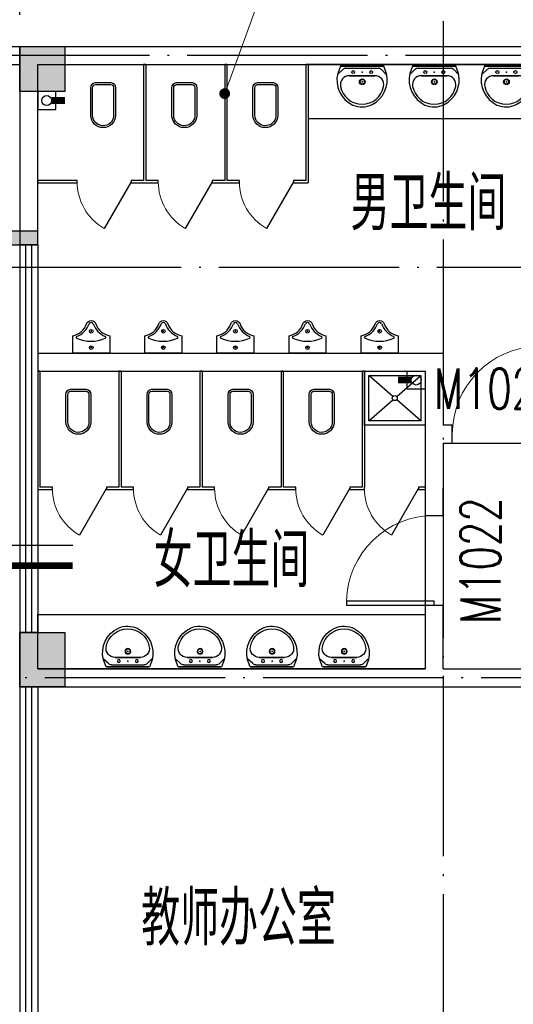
# Model space of a CAD drawing. Extents: x 1779708 to 7299578, y -1121471 to 88434.
# Tile 199 of 256: x 4331467 to 4336944, y -946265 to -935347. Entities that reach past the tile are written whole.
import ezdxf

# ---------------------------------------------------------------- set-up
doc = ezdxf.new("R2010")
doc.units = 0
doc.header["$LTSCALE"] = 1000
doc.header["$MEASUREMENT"] = 0
doc.linetypes.add('DASH', pattern=[0.35, 0.25, -0.1])
doc.linetypes.add('DOTE', pattern=[2.42, 2, -0.2, 0.02, -0.2])
doc.layers.get('0').update_dxf_attribs({"linetype": 'CONTINUOUS'})
doc.layers.get('Defpoints').update_dxf_attribs({"linetype": 'CONTINUOUS'})
for name, color, linetype in [('11111111111111111111111111111', 50, 'DASH'), ('DIM_IDEN', 3, 'CONTINUOUS'), ('DIM_污水', 3, 'CONTINUOUS'), ('DOTE', 1, 'DOTE'), ('LATRINE', 6, 'CONTINUOUS'), ('LVTRY', 6, 'CONTINUOUS'), ('P_PS_DIM', 1, 'CONTINUOUS'), ('PIPE-污水', 2, 'CONTINUOUS'), ('PUB_DIM', 3, 'CONTINUOUS'), ('SPACE', 7, 'CONTINUOUS'), ('WALL', 255, 'CONTINUOUS'), ('WINDOW', 2, 'CONTINUOUS'), ('WINDOW_TEXT', 7, 'CONTINUOUS'), ('可见线', 6, 'CONTINUOUS'), ('墙柱', 2, 'CONTINUOUS'), ('室外构件', 4, 'CONTINUOUS'), ('栏杆', 6, 'CONTINUOUS')]:
    doc.layers.add(name, color=color, linetype=linetype)
doc.layers.add('DIM_ELEV', color=3, linetype='CONTINUOUS', lineweight=13)
doc.styles.add('_TCH_DIM_T3', font='SIMPLEX.shx', dxfattribs={"width": 0.494118, "bigfont": 'GBCBIG.shx'})
doc.styles.add('_TCH_SPACE', font='SIMPLEX', dxfattribs={"height": 5, "bigfont": 'GBCBIG'})
doc.styles.add('_TCH_WINDOW', font='SIMPLEX', dxfattribs={"height": 3.5, "bigfont": 'GBCBIG'})
doc.dimstyles.new('_TCH_ARCH&&150', dxfattribs={"dimtxt": 446.25, "dimasz": 150, "dimexe": 375, "dimexo": 450, "dimgap": 189.375, "dimtad": 1, "dimdec": 0, "dimzin": 0, "dimdsep": 46, "dimtxsty": '_TCH_DIM_T3', "dimblk": 'ARCHTICK', "dimcen": 0.09, "dimdle": 225, "dimclrt": 7, "dimazin": 2, "dimtfac": 1, "dimtdec": 0, "dimtix": 1, "dimtmove": 2, "dimatfit": 3, "dimfxl": 250, "dimtolj": 1, "dimtzin": 0, "dimarcsym": 0})

# ---------------------------------------------------------------- blocks, each defined once
blk = doc.blocks.new('A$C159220C3')
at = {"layer": 'DOTE'}
for p, q in [((22300, 149200), (22300, 7200)), ((86800, 134300), (7200, 134300)), ((36330, 131950), (7200, 131950)), ((34400, 127400), (7200, 127400))]:
    blk.add_line(p, q, dxfattribs=at)
blk = doc.blocks.new('a1')
at = {"layer": '11111111111111111111111111111'}
for p, q in [((59122, 49136), (59122, 48936)), ((59322, 49136), (59122, 49136)), ((59322, 48936), (59322, 49136)), ((59122, 48936), (59322, 48936))]:
    blk.add_line(p, q, dxfattribs=at)
blk = doc.blocks.new('$WINLIB2D$00000001')
at = {"color": 0}
for points in [[(-0.5, 0.5), (-0.5, -0.5)], [(-0.5, 0.5), (0.5, 0.5)], [(0.5, -0.5), (0.5, 0.5)], [(0.5, 0.1667), (-0.5, 0.1667)], [(0.5, -0.1667), (-0.5, -0.1667)], [(-0.5, -0.5), (0.5, -0.5)]]:
    blk.add_lwpolyline(points, dxfattribs=at)
blk = doc.blocks.new('_ArchTick')
at = {"color": 0, "linetype": 'ByBlock', "const_width": 0.4}
blk.add_lwpolyline([(-0.5, -0.5), (0.5, 0.5)], dxfattribs=at)
blk = doc.blocks.new('*D4824')
at = {"layer": 'Defpoints', "color": 0, "transparency": 16777216}
for p in [(4331467, -934317), (4327467, -935743), (4331467, -935743)]:
    blk.add_point(p, dxfattribs=at)
at = {"layer": 'PUB_DIM', "color": 0, "lineweight": -2, "transparency": 16777216}
for p, q in [((4327467, -935293), (4327467, -933942)), ((4331467, -935293), (4331467, -933942)), ((4327242, -934317), (4331692, -934317))]:
    blk.add_line(p, q, dxfattribs=at)
at = {"layer": 'PUB_DIM', "color": 0, "lineweight": -2, "transparency": 16777216, "xscale": 150, "yscale": 150, "zscale": 150, "rotation": 180}
blk.add_blockref('_ArchTick', (4327467, -934317), dxfattribs=at)
at = {"layer": 'PUB_DIM', "color": 0, "lineweight": -2, "transparency": 16777216, "xscale": 150, "yscale": 150, "zscale": 150}
blk.add_blockref('_ArchTick', (4331467, -934317), dxfattribs=at)
at = {"layer": 'PUB_DIM', "color": 7, "transparency": 16777216, "insert": (4329467, -933905), "char_height": 446.2, "attachment_point": 5, "style": '_TCH_DIM_T3'}
blk.add_mtext('\\A1;4000', dxfattribs=at)
blk = doc.blocks.new('$DorLib2D$00000001')
for p, q in [((0.45, 0.975), (0.5, 0.975)), ((0.45, 0), (0.45, 0.975)), ((0.5, 0), (0.5, 0.975)), ((0.5, 0), (0.45, 0))]:
    blk.add_line(p, q)
at = {"lineweight": 13}
blk.add_arc((0.475, 0), 0.975, 91.4693, 180, dxfattribs=at)
blk = doc.blocks.new('$TCHSYS$APDOOR2D')
blk.add_line((0.5, 0), (0, 0.866))
at = {"lineweight": 13}
blk.add_arc((0.5, 0), 1, 120, 180, dxfattribs=at)
blk = doc.blocks.new('$lvtry$00000178')
at = {"color": 0}
for p, q in [((-238, 0), (238, 0)), ((-214, -36), (-272, -91)), ((-180, -23), (180, -23)), ((-142, -105), (140, -105)), ((140, -105), (-142, -105)), ((216, -37), (268, -91))]:
    blk.add_line(p, q, dxfattribs=at)
blk.add_lwpolyline([(-104, -430, 0.224698), (110, -425, 0.348046), (269, -79), (239, 0), (-241, 0), (-271, -79, 0.356844)], format="xyb", close=True, dxfattribs=at)
for centre, radius in [((-100, -65), 16.3), ((100, -65), 16.3), ((1, -172), 31.6)]:
    blk.add_circle(centre, radius, dxfattribs=at)
at = {"color": 0, "lineweight": 13}
blk.add_circle((1, -172), 23, dxfattribs=at)
at = {"color": 0}
for centre, radius, start, end in [((-142, -205), 100, 90, 190.5602), ((-180, -73), 50, 90, 133.181), ((140, -205), 100, 349.4398, 90), ((180, -73), 50, 44.5607, 90), ((-1, -179), 243, 190.5602, 349.4398)]:
    blk.add_arc(centre, radius, start, end, dxfattribs=at)
for p in [(0, -65), (1, -172)]:
    blk.add_point(p, dxfattribs=at)
blk = doc.blocks.new('$lvtry$00000224')
at = {"color": 0, "elevation": 0}
blk.add_lwpolyline([(-205, -191), (-205, 0), (205, 0), (205, -191, 0.268068), (51, -323, -0.317765), (0, -360, -0.317765), (-51, -323, 0.268068)], format="xyb", close=True, dxfattribs=at)
at = {"color": 0}
for centre in [(0, -60, 0), (0, -242, 0)]:
    blk.add_circle(centre, 20, dxfattribs=at)
for centre, radius, start, end in [((-152, -175, 0), 10, 114.1084, 248.1394), ((5, -526, 0), 395, 66.6675, 114.1084), ((-243, -401, 0), 233, 19.2639, 68.1394), ((243, -401, 0), 233, 110.4941, 160.7361), ((158, -173, 0), 10, 290.4941, 66.6675), ((0, -316, 0), 24, 199.2639, 269.4998), ((0, -316, 0), 24, 270.5002, 340.7361)]:
    blk.add_arc(centre, radius, start, end, dxfattribs=at)
for p in [(0, -60, 0), (0, -242, 0)]:
    blk.add_point(p, dxfattribs=at)
blk = doc.blocks.new('$plan$00001612')
for points in [[(135, 138), (442, 138, -0.388189), (501, 88), (501, -88, -0.388189), (442, -138), (135, -138, -0.97895)], [(443, -116), (125, -116, -0.936623), (135, 117), (443, 117, -0.381636), (480, 86), (480, -86, -0.399536)]]:
    blk.add_lwpolyline(points, format="xyb", close=True)
blk.add_lwpolyline([(195, 117, 0, 0, 0.440649), (186, 108, 0, 0, 0), (185, -106, 0, 0, 0.411645), (194, -115, 1.5, 1.5, 0)], format="xyseb")

msp = doc.modelspace()

# ---------------------------------------------------------------- hatches: boundary and pattern name
at = {"layer": 'WALL'}
msp.add_hatch(color=256, dxfattribs=at).paths.add_polyline_path([(4331167.1, -937693.3), (4331167.1, -937843.3), (4331667.1, -937843.3), (4331667.1, -937693.3)])
at = {"layer": '墙柱'}
h = msp.add_hatch(color=256, dxfattribs=at)
h.paths.add_polyline_path([(4323067.1, -1009843.3), (4324067.1, -1009843.3), (4324067.1, -1010343.3), (4323067.1, -1010343.3)])
h.paths.add_polyline_path([(4323067.1, -1016093.3), (4324067.1, -1016093.3), (4324067.1, -1016593.3), (4323067.1, -1016593.3)])
h.paths.add_polyline_path([(4323067.1, -1022643.3), (4324067.1, -1022643.3), (4324067.1, -1023143.3), (4323067.1, -1023143.3)])
h.paths.add_polyline_path([(4397967.1, -1051543.3), (4398667.1, -1051543.3), (4398667.1, -1051043.3), (4397967.1, -1051043.3)])
h.paths.add_polyline_path([(4347917.1, -1019143.3), (4348617.1, -1019143.3), (4348617.1, -1019643.3), (4347917.1, -1019643.3)])
h.paths.add_polyline_path([(4389917.1, -1051543.3), (4390617.1, -1051543.3), (4390617.1, -1051043.3), (4389917.1, -1051043.3)])
h.paths.add_polyline_path([(4347917.1, -1051543.3), (4348617.1, -1051543.3), (4348617.1, -1051043.3), (4347917.1, -1051043.3)])
h.paths.add_polyline_path([(4323567.1, -1028493.3), (4324067.1, -1028493.3), (4324067.1, -1028993.3), (4323567.1, -1028993.3)])
h.paths.add_polyline_path([(4350197.1, -1045743.3), (4350197.1, -1045443.3), (4349297.1, -1045443.3), (4349297.1, -1045743.3)])
h.paths.add_polyline_path([(4377567.1, -1060843.3), (4378067.1, -1060843.3), (4378067.1, -1060343.3), (4377567.1, -1060343.3)])
h.paths.add_polyline_path([(4339667.1, -1009843.3), (4340167.1, -1009843.3), (4340167.1, -1010343.3), (4339667.1, -1010343.3)])
h.paths.add_polyline_path([(4347967.1, -1009843.3), (4348567.1, -1009843.3), (4348567.1, -1010343.3), (4347967.1, -1010343.3)])
h.paths.add_polyline_path([(4365067.1, -1019043.3), (4365667.1, -1019043.3), (4365667.1, -1019643.3), (4365067.1, -1019643.3)])
h.paths.add_polyline_path([(4381567.1, -1027843.3), (4382167.1, -1027843.3), (4382167.1, -1028443.3), (4381567.1, -1028443.3)])
h.paths.add_polyline_path([(4336067.1, -1015993.3), (4336567.1, -1015993.3), (4336567.1, -1016693.3), (4336067.1, -1016693.3)])
h.paths.add_polyline_path([(4389767.1, -1023743.3), (4390267.1, -1023743.3), (4390267.1, -1024243.3), (4389767.1, -1024243.3)])
h.paths.add_polyline_path([(4339567.1, -1048043.3), (4340167.1, -1048043.3), (4340167.1, -1047543.3), (4339567.1, -1047543.3)])
h.paths.add_polyline_path([(4343767.1, -1041443.3), (4344267.1, -1041443.3), (4344267.1, -1040943.3), (4343767.1, -1040943.3)])
h.paths.add_polyline_path([(4343767.1, -1034843.3), (4344267.1, -1034843.3), (4344267.1, -1034343.3), (4343767.1, -1034343.3)])
h.paths.add_polyline_path([(4336067.1, -1029093.3), (4336567.1, -1029093.3), (4336567.1, -1028393.3), (4336067.1, -1028393.3)])
h.paths.add_polyline_path([(4343767.1, -1022643.3), (4344267.1, -1022643.3), (4344267.1, -1023143.3), (4343767.1, -1023143.3)])
h.paths.add_polyline_path([(4336067.1, -1009843.3), (4336567.1, -1009843.3), (4336567.1, -1010343.3), (4336067.1, -1010343.3)])
h.paths.add_polyline_path([(4377967.1, -1036343.3), (4377467.1, -1036343.3), (4377467.1, -1035843.3), (4377967.1, -1035843.3)])
h.paths.add_polyline_path([(4397967.1, -1019143.3), (4398667.1, -1019143.3), (4398667.1, -1019643.3), (4397967.1, -1019643.3)])
h.paths.add_polyline_path([(4331467.1, -1048043.3), (4331967.1, -1048043.3), (4331967.1, -1047543.3), (4331467.1, -1047543.3)])
h.paths.add_polyline_path([(4389917.1, -1036443.3), (4390617.1, -1036443.3), (4390617.1, -1035843.3), (4389917.1, -1035843.3)])
h.paths.add_polyline_path([(4397967.1, -1035843.3), (4398667.1, -1035843.3), (4398667.1, -1036443.3), (4397967.1, -1036443.3)])
h.paths.add_polyline_path([(4381567.1, -1035843.3), (4382167.1, -1035843.3), (4382167.1, -1036443.3), (4381567.1, -1036443.3)])
h.paths.add_polyline_path([(4389767.1, -1027943.3), (4390267.1, -1027943.3), (4390267.1, -1028443.3), (4389767.1, -1028443.3)])
h.paths.add_polyline_path([(4377467.1, -1027943.3), (4377967.1, -1027943.3), (4377967.1, -1028443.3), (4377467.1, -1028443.3)])
h.paths.add_polyline_path([(4373217.1, -1048043.3), (4373717.1, -1048043.3), (4373717.1, -1047543.3), (4373217.1, -1047543.3)])
h.paths.add_polyline_path([(4369267.1, -1009843.3), (4369767.1, -1009843.3), (4369767.1, -1010343.3), (4369267.1, -1010343.3)])
h.paths.add_polyline_path([(4365567.1, -1022643.3), (4365067.1, -1022643.3), (4365067.1, -1023143.3), (4365567.1, -1023143.3)])
h.paths.add_polyline_path([(4365567.1, -1009843.3), (4365067.1, -1009843.3), (4365067.1, -1010343.3), (4365567.1, -1010343.3)])
h.paths.add_polyline_path([(4347967.1, -1022643.3), (4348467.1, -1022643.3), (4348467.1, -1023143.3), (4347967.1, -1023143.3)])
h.paths.add_polyline_path([(4343767.1, -1028993.3), (4344267.1, -1028993.3), (4344267.1, -1028493.3), (4343767.1, -1028493.3)])
h.paths.add_polyline_path([(4336067.1, -1023343.3), (4336567.1, -1023343.3), (4336567.1, -1022643.3), (4336067.1, -1022643.3)])
h.paths.add_polyline_path([(4339567.1, -1034843.3), (4340167.1, -1034843.3), (4340167.1, -1034343.3), (4339567.1, -1034343.3)])
h.paths.add_polyline_path([(4331167.1, -1034843.3), (4331767.1, -1034843.3), (4331767.1, -1034343.3), (4331167.1, -1034343.3)])
h.paths.add_polyline_path([(4323067.1, -1034843.3), (4324067.1, -1034843.3), (4324067.1, -1034343.3), (4323067.1, -1034343.3)])
h.paths.add_polyline_path([(4339567.1, -1041543.3), (4340167.1, -1041543.3), (4340167.1, -1040943.3), (4339567.1, -1040943.3)])
h.paths.add_polyline_path([(4331467.1, -1041543.3), (4331967.1, -1041543.3), (4331967.1, -1040943.3), (4331467.1, -1040943.3)])
h.paths.add_polyline_path([(4397967.1, -1022343.3), (4398667.1, -1022343.3), (4398667.1, -1022843.3), (4397967.1, -1022843.3)])
h.paths.add_polyline_path([(4398167.1, -1009843.3), (4398667.1, -1009843.3), (4398667.1, -1010343.3), (4398167.1, -1010343.3)])
h.paths.add_polyline_path([(4389917.1, -1018943.3), (4390617.1, -1018943.3), (4390617.1, -1019643.3), (4389917.1, -1019643.3)])
h.paths.add_polyline_path([(4389867.1, -1009843.3), (4390667.1, -1009843.3), (4390667.1, -1010343.3), (4389867.1, -1010343.3)])
h.paths.add_polyline_path([(4381517.1, -1018943.3), (4382217.1, -1018943.3), (4382217.1, -1019643.3), (4381517.1, -1019643.3)])
h.paths.add_polyline_path([(4381567.1, -1009843.3), (4382167.1, -1009843.3), (4382167.1, -1010343.3), (4381567.1, -1010343.3)])
h.paths.add_polyline_path([(4373217.1, -1022643.3), (4373717.1, -1022643.3), (4373717.1, -1023143.3), (4373217.1, -1023143.3)])
h.paths.add_polyline_path([(4373117.1, -1019143.3), (4373817.1, -1019143.3), (4373817.1, -1019643.3), (4373117.1, -1019643.3)])
h.paths.add_polyline_path([(4373217.1, -1009843.3), (4373717.1, -1009843.3), (4373717.1, -1010343.3), (4373217.1, -1010343.3)])
h.paths.add_polyline_path([(4356167.1, -1022643.3), (4356667.1, -1022643.3), (4356667.1, -1023143.3), (4356167.1, -1023143.3)])
h.paths.add_polyline_path([(4356067.1, -1019043.3), (4356667.1, -1019043.3), (4356667.1, -1019643.3), (4356067.1, -1019643.3)])
h.paths.add_polyline_path([(4339567.1, -1019043.3), (4340167.1, -1019043.3), (4340167.1, -1019643.3), (4339567.1, -1019643.3)])
h.paths.add_polyline_path([(4356167.1, -1009843.3), (4356667.1, -1009843.3), (4356667.1, -1010343.3), (4356167.1, -1010343.3)])
h.paths.add_polyline_path([(4389917.1, -1048043.3), (4390617.1, -1048043.3), (4390617.1, -1047443.3), (4389917.1, -1047443.3)])
h.paths.add_polyline_path([(4397967.1, -1060843.3), (4398667.1, -1060843.3), (4398667.1, -1060343.3), (4397967.1, -1060343.3)])
h.paths.add_polyline_path([(4389967.1, -1060843.3), (4390567.1, -1060843.3), (4390567.1, -1060343.3), (4389967.1, -1060343.3)])
h.paths.add_polyline_path([(4381567.1, -1048043.3), (4382167.1, -1048043.3), (4382167.1, -1047443.3), (4381567.1, -1047443.3)])
h.paths.add_polyline_path([(4381517.1, -1051543.3), (4382217.1, -1051543.3), (4382217.1, -1051043.3), (4381517.1, -1051043.3)])
h.paths.add_polyline_path([(4381617.1, -1060843.3), (4382117.1, -1060843.3), (4382117.1, -1060343.3), (4381617.1, -1060343.3)])
h.paths.add_polyline_path([(4373167.1, -1051643.3), (4373767.1, -1051643.3), (4373767.1, -1051043.3), (4373167.1, -1051043.3)])
h.paths.add_polyline_path([(4373167.1, -1060843.3), (4373767.1, -1060843.3), (4373767.1, -1060343.3), (4373167.1, -1060343.3)])
h.paths.add_polyline_path([(4365067.1, -1048043.3), (4365567.1, -1048043.3), (4365567.1, -1047543.3), (4365067.1, -1047543.3)])
h.paths.add_polyline_path([(4365067.1, -1051643.3), (4365667.1, -1051643.3), (4365667.1, -1051043.3), (4365067.1, -1051043.3)])
h.paths.add_polyline_path([(4356167.1, -1048043.3), (4356667.1, -1048043.3), (4356667.1, -1047543.3), (4356167.1, -1047543.3)])
h.paths.add_polyline_path([(4348127.1, -1048043.3), (4348727.1, -1048043.3), (4348727.1, -1047643.3), (4348127.1, -1047643.3)])
h.paths.add_polyline_path([(4356067.1, -1051643.3), (4356667.1, -1051643.3), (4356667.1, -1051043.3), (4356067.1, -1051043.3)])
h.paths.add_polyline_path([(4323067.1, -1048343.3), (4323767.1, -1048343.3), (4323767.1, -1047843.3), (4323067.1, -1047843.3)])
h.paths.add_polyline_path([(4323067.1, -1051543.3), (4323767.1, -1051543.3), (4323767.1, -1051043.3), (4323067.1, -1051043.3)])
h.paths.add_polyline_path([(4331117.1, -1051543.3), (4331817.1, -1051543.3), (4331817.1, -1051043.3), (4331117.1, -1051043.3)])
h.paths.add_polyline_path([(4339567.1, -1051643.3), (4340167.1, -1051643.3), (4340167.1, -1051043.3), (4339567.1, -1051043.3)])
h.paths.add_polyline_path([(4365067.1, -1060843.3), (4365567.1, -1060843.3), (4365567.1, -1060343.3), (4365067.1, -1060343.3)])
h.paths.add_polyline_path([(4356167.1, -1060843.3), (4356667.1, -1060843.3), (4356667.1, -1060343.3), (4356167.1, -1060343.3)])
h.paths.add_polyline_path([(4347967.1, -1060843.3), (4348567.1, -1060843.3), (4348567.1, -1060343.3), (4347967.1, -1060343.3)])
h.paths.add_polyline_path([(4339567.1, -1060843.3), (4340167.1, -1060843.3), (4340167.1, -1060343.3), (4339567.1, -1060343.3)])
h.paths.add_polyline_path([(4331117.1, -1060843.3), (4331817.1, -1060843.3), (4331817.1, -1060343.3), (4331117.1, -1060343.3)])
h.paths.add_polyline_path([(4323067.1, -1060843.3), (4323567.1, -1060843.3), (4323567.1, -1060343.3), (4323067.1, -1060343.3)])
h.paths.add_polyline_path([(4397967.1, -1048043.3), (4398667.1, -1048043.3), (4398667.1, -1047443.3), (4397967.1, -1047443.3)])
h.paths.add_polyline_path([(4323067.1, -973843.3), (4324067.1, -973843.3), (4324067.1, -973343.3), (4323067.1, -973343.3)])
h.paths.add_polyline_path([(4323067.1, -967593.3), (4324067.1, -967593.3), (4324067.1, -967093.3), (4323067.1, -967093.3)])
h.paths.add_polyline_path([(4323067.1, -961043.3), (4324067.1, -961043.3), (4324067.1, -960543.3), (4323067.1, -960543.3)])
h.paths.add_polyline_path([(4397967.1, -932143.3), (4398667.1, -932143.3), (4398667.1, -932643.3), (4397967.1, -932643.3)])
h.paths.add_polyline_path([(4347917.1, -964543.3), (4348617.1, -964543.3), (4348617.1, -964043.3), (4347917.1, -964043.3)])
h.paths.add_polyline_path([(4389917.1, -932143.3), (4390617.1, -932143.3), (4390617.1, -932643.3), (4389917.1, -932643.3)])
h.paths.add_polyline_path([(4347917.1, -932143.3), (4348617.1, -932143.3), (4348617.1, -932643.3), (4347917.1, -932643.3)])
h.paths.add_polyline_path([(4323567.1, -955193.3), (4324067.1, -955193.3), (4324067.1, -954693.3), (4323567.1, -954693.3)])
h.paths.add_polyline_path([(4350197.1, -937943.3), (4350197.1, -938243.3), (4349297.1, -938243.3), (4349297.1, -937943.3)])
h.paths.add_polyline_path([(4377567.1, -922843.3), (4378067.1, -922843.3), (4378067.1, -923343.3), (4377567.1, -923343.3)])
h.paths.add_polyline_path([(4339667.1, -973843.3), (4340167.1, -973843.3), (4340167.1, -973343.3), (4339667.1, -973343.3)])
h.paths.add_polyline_path([(4347967.1, -973843.3), (4348567.1, -973843.3), (4348567.1, -973343.3), (4347967.1, -973343.3)])
h.paths.add_polyline_path([(4365067.1, -964643.3), (4365667.1, -964643.3), (4365667.1, -964043.3), (4365067.1, -964043.3)])
h.paths.add_polyline_path([(4381567.1, -955843.3), (4382167.1, -955843.3), (4382167.1, -955243.3), (4381567.1, -955243.3)])
h.paths.add_polyline_path([(4336067.1, -967693.3), (4336567.1, -967693.3), (4336567.1, -966993.3), (4336067.1, -966993.3)])
h.paths.add_polyline_path([(4389767.1, -959943.3), (4390267.1, -959943.3), (4390267.1, -959443.3), (4389767.1, -959443.3)])
h.paths.add_polyline_path([(4339567.1, -935643.3), (4340167.1, -935643.3), (4340167.1, -936143.3), (4339567.1, -936143.3)])
h.paths.add_polyline_path([(4343767.1, -942243.3), (4344267.1, -942243.3), (4344267.1, -942743.3), (4343767.1, -942743.3)])
h.paths.add_polyline_path([(4343767.1, -948843.3), (4344267.1, -948843.3), (4344267.1, -949343.3), (4343767.1, -949343.3)])
h.paths.add_polyline_path([(4336067.1, -954593.3), (4336567.1, -954593.3), (4336567.1, -955293.3), (4336067.1, -955293.3)])
h.paths.add_polyline_path([(4343767.1, -961043.3), (4344267.1, -961043.3), (4344267.1, -960543.3), (4343767.1, -960543.3)])
h.paths.add_polyline_path([(4336067.1, -973843.3), (4336567.1, -973843.3), (4336567.1, -973343.3), (4336067.1, -973343.3)])
h.paths.add_polyline_path([(4377967.1, -947343.3), (4377467.1, -947343.3), (4377467.1, -947843.3), (4377967.1, -947843.3)])
h.paths.add_polyline_path([(4397967.1, -964543.3), (4398667.1, -964543.3), (4398667.1, -964043.3), (4397967.1, -964043.3)])
h.paths.add_polyline_path([(4331467.1, -935643.3), (4331967.1, -935643.3), (4331967.1, -936143.3), (4331467.1, -936143.3)])
h.paths.add_polyline_path([(4389917.1, -947243.3), (4390617.1, -947243.3), (4390617.1, -947843.3), (4389917.1, -947843.3)])
h.paths.add_polyline_path([(4397967.1, -947843.3), (4398667.1, -947843.3), (4398667.1, -947243.3), (4397967.1, -947243.3)])
h.paths.add_polyline_path([(4381567.1, -947843.3), (4382167.1, -947843.3), (4382167.1, -947243.3), (4381567.1, -947243.3)])
h.paths.add_polyline_path([(4389767.1, -955743.3), (4390267.1, -955743.3), (4390267.1, -955243.3), (4389767.1, -955243.3)])
h.paths.add_polyline_path([(4377467.1, -955743.3), (4377967.1, -955743.3), (4377967.1, -955243.3), (4377467.1, -955243.3)])
h.paths.add_polyline_path([(4373217.1, -935643.3), (4373717.1, -935643.3), (4373717.1, -936143.3), (4373217.1, -936143.3)])
h.paths.add_polyline_path([(4369267.1, -973843.3), (4369767.1, -973843.3), (4369767.1, -973343.3), (4369267.1, -973343.3)])
h.paths.add_polyline_path([(4365567.1, -961043.3), (4365067.1, -961043.3), (4365067.1, -960543.3), (4365567.1, -960543.3)])
h.paths.add_polyline_path([(4365567.1, -973843.3), (4365067.1, -973843.3), (4365067.1, -973343.3), (4365567.1, -973343.3)])
h.paths.add_polyline_path([(4347967.1, -961043.3), (4348467.1, -961043.3), (4348467.1, -960543.3), (4347967.1, -960543.3)])
h.paths.add_polyline_path([(4343767.1, -954693.3), (4344267.1, -954693.3), (4344267.1, -955193.3), (4343767.1, -955193.3)])
h.paths.add_polyline_path([(4336067.1, -960343.3), (4336567.1, -960343.3), (4336567.1, -961043.3), (4336067.1, -961043.3)])
h.paths.add_polyline_path([(4339567.1, -948843.3), (4340167.1, -948843.3), (4340167.1, -949343.3), (4339567.1, -949343.3)])
h.paths.add_polyline_path([(4331167.1, -948843.3), (4331767.1, -948843.3), (4331767.1, -949343.3), (4331167.1, -949343.3)])
h.paths.add_polyline_path([(4323067.1, -948843.3), (4324067.1, -948843.3), (4324067.1, -949343.3), (4323067.1, -949343.3)])
h.paths.add_polyline_path([(4339567.1, -942143.3), (4340167.1, -942143.3), (4340167.1, -942743.3), (4339567.1, -942743.3)])
h.paths.add_polyline_path([(4331467.1, -942143.3), (4331967.1, -942143.3), (4331967.1, -942743.3), (4331467.1, -942743.3)])
h.paths.add_polyline_path([(4397967.1, -961343.3), (4398667.1, -961343.3), (4398667.1, -960843.3), (4397967.1, -960843.3)])
h.paths.add_polyline_path([(4398167.1, -973843.3), (4398667.1, -973843.3), (4398667.1, -973343.3), (4398167.1, -973343.3)])
h.paths.add_polyline_path([(4389917.1, -964743.3), (4390617.1, -964743.3), (4390617.1, -964043.3), (4389917.1, -964043.3)])
h.paths.add_polyline_path([(4389867.1, -973843.3), (4390667.1, -973843.3), (4390667.1, -973343.3), (4389867.1, -973343.3)])
h.paths.add_polyline_path([(4381517.1, -964743.3), (4382217.1, -964743.3), (4382217.1, -964043.3), (4381517.1, -964043.3)])
h.paths.add_polyline_path([(4381567.1, -973843.3), (4382167.1, -973843.3), (4382167.1, -973343.3), (4381567.1, -973343.3)])
h.paths.add_polyline_path([(4373217.1, -961043.3), (4373717.1, -961043.3), (4373717.1, -960543.3), (4373217.1, -960543.3)])
h.paths.add_polyline_path([(4373117.1, -964543.3), (4373817.1, -964543.3), (4373817.1, -964043.3), (4373117.1, -964043.3)])
h.paths.add_polyline_path([(4373217.1, -973843.3), (4373717.1, -973843.3), (4373717.1, -973343.3), (4373217.1, -973343.3)])
h.paths.add_polyline_path([(4356167.1, -961043.3), (4356667.1, -961043.3), (4356667.1, -960543.3), (4356167.1, -960543.3)])
h.paths.add_polyline_path([(4356067.1, -964643.3), (4356667.1, -964643.3), (4356667.1, -964043.3), (4356067.1, -964043.3)])
h.paths.add_polyline_path([(4339567.1, -964643.3), (4340167.1, -964643.3), (4340167.1, -964043.3), (4339567.1, -964043.3)])
h.paths.add_polyline_path([(4356167.1, -973843.3), (4356667.1, -973843.3), (4356667.1, -973343.3), (4356167.1, -973343.3)])
h.paths.add_polyline_path([(4389917.1, -935643.3), (4390617.1, -935643.3), (4390617.1, -936243.3), (4389917.1, -936243.3)])
h.paths.add_polyline_path([(4397967.1, -922843.3), (4398667.1, -922843.3), (4398667.1, -923343.3), (4397967.1, -923343.3)])
h.paths.add_polyline_path([(4389967.1, -922843.3), (4390567.1, -922843.3), (4390567.1, -923343.3), (4389967.1, -923343.3)])
h.paths.add_polyline_path([(4381567.1, -935643.3), (4382167.1, -935643.3), (4382167.1, -936243.3), (4381567.1, -936243.3)])
h.paths.add_polyline_path([(4381517.1, -932143.3), (4382217.1, -932143.3), (4382217.1, -932643.3), (4381517.1, -932643.3)])
h.paths.add_polyline_path([(4381617.1, -922843.3), (4382117.1, -922843.3), (4382117.1, -923343.3), (4381617.1, -923343.3)])
h.paths.add_polyline_path([(4373167.1, -932043.3), (4373767.1, -932043.3), (4373767.1, -932643.3), (4373167.1, -932643.3)])
h.paths.add_polyline_path([(4373167.1, -922843.3), (4373767.1, -922843.3), (4373767.1, -923343.3), (4373167.1, -923343.3)])
h.paths.add_polyline_path([(4365067.1, -935643.3), (4365567.1, -935643.3), (4365567.1, -936143.3), (4365067.1, -936143.3)])
h.paths.add_polyline_path([(4365067.1, -932043.3), (4365667.1, -932043.3), (4365667.1, -932643.3), (4365067.1, -932643.3)])
h.paths.add_polyline_path([(4356167.1, -935643.3), (4356667.1, -935643.3), (4356667.1, -936143.3), (4356167.1, -936143.3)])
h.paths.add_polyline_path([(4348127.1, -935643.3), (4348727.1, -935643.3), (4348727.1, -936043.3), (4348127.1, -936043.3)])
h.paths.add_polyline_path([(4356067.1, -932043.3), (4356667.1, -932043.3), (4356667.1, -932643.3), (4356067.1, -932643.3)])
h.paths.add_polyline_path([(4323067.1, -935343.3), (4323767.1, -935343.3), (4323767.1, -935843.3), (4323067.1, -935843.3)])
h.paths.add_polyline_path([(4323067.1, -932143.3), (4323767.1, -932143.3), (4323767.1, -932643.3), (4323067.1, -932643.3)])
h.paths.add_polyline_path([(4331117.1, -932143.3), (4331817.1, -932143.3), (4331817.1, -932643.3), (4331117.1, -932643.3)])
h.paths.add_polyline_path([(4339567.1, -932043.3), (4340167.1, -932043.3), (4340167.1, -932643.3), (4339567.1, -932643.3)])
h.paths.add_polyline_path([(4365067.1, -922843.3), (4365567.1, -922843.3), (4365567.1, -923343.3), (4365067.1, -923343.3)])
h.paths.add_polyline_path([(4356167.1, -922843.3), (4356667.1, -922843.3), (4356667.1, -923343.3), (4356167.1, -923343.3)])
h.paths.add_polyline_path([(4347967.1, -922843.3), (4348567.1, -922843.3), (4348567.1, -923343.3), (4347967.1, -923343.3)])
h.paths.add_polyline_path([(4339567.1, -922843.3), (4340167.1, -922843.3), (4340167.1, -923343.3), (4339567.1, -923343.3)])
h.paths.add_polyline_path([(4331117.1, -922843.3), (4331817.1, -922843.3), (4331817.1, -923343.3), (4331117.1, -923343.3)])
h.paths.add_polyline_path([(4323067.1, -922843.3), (4323567.1, -922843.3), (4323567.1, -923343.3), (4323067.1, -923343.3)])
h.paths.add_polyline_path([(4397967.1, -935643.3), (4398667.1, -935643.3), (4398667.1, -936243.3), (4397967.1, -936243.3)])

# ---------------------------------------------------------------- linework, layer by layer
at = {"layer": 'DIM_ELEV'}
msp.add_line((4333742.1, -936167), (4334463.6, -934181.9), dxfattribs=at)
at = {"layer": 'DIM_ELEV', "const_width": 60}
msp.add_lwpolyline([(4333731.9, -936195.2, 1), (4333752.3, -936138.8, 1)], format="xyb", close=True, dxfattribs=at)
at = {"layer": 'DIM_IDEN'}
msp.add_line((4332055.1, -941177.2), (4315694, -941177.2), dxfattribs=at)
at = {"layer": 'DIM_IDEN', "const_width": 75}
msp.add_lwpolyline([(4332055.1, -941402.2), (4330902.4, -941402.2)], dxfattribs=at)
at = {"layer": 'DIM_污水', "color": 2}
for centre in [(4331767.1, -936243.3), (4335867.1, -939343.3)]:
    msp.add_circle(centre, 55, dxfattribs=at)
at = {"layer": 'LATRINE'}
for p, q in [((4332842.1, -935843.3), (4332842.1, -937130.8)), ((4332867.1, -935843.3), (4332842.1, -935843.3)), ((4332867.1, -935843.3), (4332867.1, -937130.8)), ((4333742.1, -935843.3), (4333742.1, -937130.8)), ((4333767.1, -935843.3), (4333742.1, -935843.3)), ((4333767.1, -935843.3), (4333767.1, -937130.8)), ((4334642.1, -935843.3), (4334642.1, -937130.8)), ((4334667.1, -935843.3), (4334642.1, -935843.3)), ((4334667.1, -935843.3), (4334667.1, -937155.8)), ((4332104.6, -937130.8), (4331667.1, -937130.8)), ((4331667.1, -937130.8), (4331667.1, -937155.8)), ((4332104.6, -937155.8), (4332104.6, -937130.8)), ((4332842.1, -937130.8), (4332704.6, -937130.8)), ((4332704.6, -937130.8), (4332704.6, -937155.8)), ((4333004.6, -937130.8), (4332867.1, -937130.8)), ((4333004.6, -937155.8), (4333004.6, -937130.8)), ((4333742.1, -937130.8), (4333604.6, -937130.8)), ((4333604.6, -937130.8), (4333604.6, -937155.8)), ((4333904.6, -937130.8), (4333767.1, -937130.8)), ((4333904.6, -937155.8), (4333904.6, -937130.8)), ((4334642.1, -937130.8), (4334504.6, -937130.8)), ((4334504.6, -937130.8), (4334504.6, -937155.8)), ((4331667.1, -937155.8), (4332104.6, -937155.8)), ((4332704.6, -937155.8), (4332854.6, -937155.8)), ((4332854.6, -937155.8), (4333004.6, -937155.8)), ((4333604.6, -937155.8), (4333754.6, -937155.8)), ((4333754.6, -937155.8), (4333904.6, -937155.8)), ((4334504.6, -937155.8), (4334667.1, -937155.8)), ((4331667.1, -939243.3), (4331667.1, -940555.8)), ((4331692.1, -939243.3), (4331667.1, -939243.3)), ((4331692.1, -939243.3), (4331692.1, -940530.8)), ((4332567.1, -939243.3), (4332567.1, -940530.8)), ((4332592.1, -939243.3), (4332567.1, -939243.3)), ((4332592.1, -939243.3), (4332592.1, -940530.8)), ((4333467.1, -939243.3), (4333467.1, -940530.8)), ((4333492.1, -939243.3), (4333467.1, -939243.3)), ((4333492.1, -939243.3), (4333492.1, -940530.8)), ((4334367.1, -939243.3), (4334367.1, -940530.8)), ((4334392.1, -939243.3), (4334367.1, -939243.3)), ((4334392.1, -939243.3), (4334392.1, -940530.8)), ((4335267.1, -939243.3), (4335267.1, -940530.8)), ((4335292.1, -939243.3), (4335267.1, -939243.3)), ((4335292.1, -939243.3), (4335292.1, -940530.8)), ((4331829.6, -940530.8), (4331692.1, -940530.8)), ((4331829.6, -940555.8), (4331829.6, -940530.8)), ((4332567.1, -940530.8), (4332429.6, -940530.8)), ((4332429.6, -940530.8), (4332429.6, -940555.8)), ((4332729.6, -940530.8), (4332592.1, -940530.8)), ((4332729.6, -940555.8), (4332729.6, -940530.8)), ((4333467.1, -940530.8), (4333329.6, -940530.8)), ((4333329.6, -940530.8), (4333329.6, -940555.8)), ((4333629.6, -940530.8), (4333492.1, -940530.8)), ((4333629.6, -940555.8), (4333629.6, -940530.8)), ((4334367.1, -940530.8), (4334229.6, -940530.8)), ((4334229.6, -940530.8), (4334229.6, -940555.8)), ((4334529.6, -940530.8), (4334392.1, -940530.8)), ((4334529.6, -940555.8), (4334529.6, -940530.8)), ((4335267.1, -940530.8), (4335129.6, -940530.8)), ((4335129.6, -940530.8), (4335129.6, -940555.8)), ((4335292.1, -940555.8), (4335292.1, -940530.8)), ((4335967.1, -940530.8), (4335892.1, -940530.8)), ((4335892.1, -940530.8), (4335892.1, -940555.8)), ((4331667.1, -940555.8), (4331829.6, -940555.8)), ((4332429.6, -940555.8), (4332579.6, -940555.8)), ((4332579.6, -940555.8), (4332729.6, -940555.8)), ((4333329.6, -940555.8), (4333479.6, -940555.8)), ((4333479.6, -940555.8), (4333629.6, -940555.8)), ((4334229.6, -940555.8), (4334379.6, -940555.8)), ((4334379.6, -940555.8), (4334529.6, -940555.8)), ((4335129.6, -940555.8), (4335279.6, -940555.8)), ((4335279.6, -940555.8), (4335292.1, -940555.8)), ((4335892.1, -940555.8), (4335967.1, -940555.8))]:
    msp.add_line(p, q, dxfattribs=at)
at = {"layer": 'LVTRY'}
for points in [[(4337367.1, -935843.3), (4334667.1, -935843.3), (4334667.1, -936443.3), (4337367.1, -936443.3), (4337367.1, -935843.3)], [(4335967.1, -942543.3), (4331667.1, -942543.3), (4331667.1, -941943.3), (4335967.1, -941943.3), (4335967.1, -942543.3)]]:
    msp.add_lwpolyline(points, dxfattribs=at)
at = {"layer": 'PIPE-污水', "const_width": 75}
for points in [[(4331822.1, -936243.3), (4331971.2, -936243.3)], [(4335812.1, -939343.3), (4335663, -939343.3)]]:
    msp.add_lwpolyline(points, dxfattribs=at)
at = {"layer": 'WALL'}
for p, q in [((4331467.1, -935643.3), (4331467.1, -937843.3)), ((4331467.1, -935643.3), (4337467.1, -935643.3)), ((4331667.1, -937843.3), (4331667.1, -935843.3)), ((4331667.1, -935843.3), (4337367.1, -935843.3)), ((4331467.1, -937843.3), (4331667.1, -937843.3)), ((4331667.1, -939043.3), (4336167.1, -939043.3)), ((4331667.1, -939043.3), (4331667.1, -939243.3)), ((4336167.1, -939043.3), (4336167.1, -939843.3)), ((4331667.1, -939243.3), (4335967.1, -939243.3)), ((4335967.1, -939243.3), (4335967.1, -939943.3)), ((4336267.1, -939843.3), (4336167.1, -939843.3)), ((4336267.1, -940043.3), (4336267.1, -939843.3)), ((4335967.1, -939943.3), (4335967.1, -940543.3)), ((4336167.1, -940043.3), (4336267.1, -940043.3)), ((4336167.1, -940043.3), (4336167.1, -940543.3)), ((4335967.1, -940543.3), (4335967.1, -940843.3)), ((4336167.1, -940843.3), (4336167.1, -940543.3)), ((4335967.1, -940843.3), (4336167.1, -940843.3)), ((4336167.1, -941843.3), (4335967.1, -941843.3)), ((4335967.1, -941843.3), (4335967.1, -942543.3)), ((4336167.1, -942543.3), (4336167.1, -941843.3)), ((4331667.1, -942143.3), (4331467.1, -942143.3)), ((4331467.1, -942143.3), (4331467.1, -942643.3)), ((4331667.1, -942543.3), (4331667.1, -942143.3)), ((4331667.1, -942543.3), (4335967.1, -942543.3)), ((4336167.1, -942543.3), (4340167.1, -942543.3)), ((4331467.1, -942643.3), (4331467.1, -942743.3)), ((4331467.1, -942743.3), (4331667.1, -942743.3)), ((4331667.1, -942743.3), (4336067.1, -942743.3)), ((4336067.1, -942743.3), (4339967.1, -942743.3))]:
    msp.add_line(p, q, dxfattribs=at)
msp.add_lwpolyline([(4331167.1, -937693.3), (4331167.1, -937843.3), (4331667.1, -937843.3), (4331667.1, -937693.3), (4331167.1, -937693.3)], dxfattribs=at)
at = {"layer": 'WINDOW'}
for p, q in [((4336267.1, -940043.3), (4337267.1, -940043.3)), ((4335967.1, -940843.3), (4335967.1, -941843.3))]:
    msp.add_line(p, q, dxfattribs=at)
at = {"layer": '可见线'}
for p, q in [((4335608.7, -939525.2), (4335342.1, -939293.3)), ((4335650.5, -939525.2), (4335917.1, -939293.3)), ((4335342.1, -939793.3), (4335608.7, -939561.5)), ((4335917.1, -939793.3), (4335650.5, -939561.5))]:
    msp.add_line(p, q, dxfattribs=at)
msp.add_lwpolyline([(4335967.1, -939243.3), (4335967.1, -939843.3), (4335292.1, -939843.3), (4335292.1, -939243.3), (4335967.1, -939243.3)], dxfattribs=at)
msp.add_lwpolyline([(4335917.1, -939293.3), (4335917.1, -939793.3), (4335342.1, -939793.3), (4335342.1, -939293.3)], close=True, dxfattribs=at)
msp.add_circle((4335629.6, -939543.3), 27.7, dxfattribs=at)
at = {"layer": '墙柱'}
for points in [[(4331467.1, -935643.3), (4331967.1, -935643.3), (4331967.1, -936143.3), (4331467.1, -936143.3)], [(4331467.1, -942143.3), (4331967.1, -942143.3), (4331967.1, -942743.3), (4331467.1, -942743.3)]]:
    msp.add_lwpolyline(points, close=True, dxfattribs=at)
at = {"layer": '栏杆'}
for p, q in [((4327467.1, -935643.3), (4331467.1, -935643.3)), ((4327467.1, -935843.3), (4331467.1, -935843.3))]:
    msp.add_line(p, q, dxfattribs=at)

# ---------------------------------------------------------------- block references
at = {"layer": 'LATRINE', "xscale": 600, "yscale": -600, "zscale": 25}
for p, rotation in [((4332404.6, -937143.3), 1.408726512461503e-07), ((4333304.6, -937143.3), 1.40872651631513e-07), ((4334204.6, -937143.3), 1.40872651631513e-07), ((4332129.6, -940543.3), 1.40872651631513e-07), ((4333029.6, -940543.3), 1.40872651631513e-07), ((4333929.6, -940543.3), 1.40872651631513e-07), ((4334829.6, -940543.3), 1.40872651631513e-07), ((4335592.1, -940543.3), 1.408726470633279e-07)]:
    msp.add_blockref('$TCHSYS$APDOOR2D', p, dxfattribs=dict(at, rotation=rotation))
at = {"layer": 'LVTRY'}
for name, p, rotation in [('$lvtry$00000178', (4335267.1, -935863.3), 359.9999999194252), ('$lvtry$00000178', (4336067.1, -935863.3), 359.9999999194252), ('$lvtry$00000178', (4336867.1, -935863.3), 359.9999999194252), ('$plan$00001612', (4332393.6, -936544.3), 90), ('$plan$00001612', (4333293.6, -936544.3), 90), ('$plan$00001612', (4334193.6, -936544.3), 90), ('$lvtry$00000224', (4332260.8, -939043.3, 0), 180.0000001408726), ('$lvtry$00000224', (4333060.8, -939043.3, 0), 180.0000001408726), ('$lvtry$00000224', (4333860.8, -939043.3, 0), 180.0000001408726), ('$lvtry$00000224', (4334660.8, -939043.3, 0), 180.0000001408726), ('$lvtry$00000224', (4335460.8, -939043.3, 0), 180.0000001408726), ('$plan$00001612', (4332118.6, -939944.3), 90), ('$plan$00001612', (4333018.6, -939944.3), 90), ('$plan$00001612', (4333918.6, -939944.3), 90), ('$plan$00001612', (4334818.6, -939944.3), 90)]:
    msp.add_blockref(name, p, dxfattribs=dict(at, rotation=rotation))
at = {"layer": 'LVTRY', "yscale": -1, "rotation": 8.057486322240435e-08}
for p in [(4332667.1, -942523.3), (4333467.1, -942523.3), (4334267.1, -942523.3), (4335067.1, -942523.3)]:
    msp.add_blockref('$lvtry$00000178', p, dxfattribs=at)
at = {"layer": 'P_PS_DIM', "color": 2}
msp.add_blockref('a1', (4272545.1, -985278.9), dxfattribs=at)
at = {"layer": 'P_PS_DIM', "color": 2, "xscale": -1}
msp.add_blockref('a1', (4395089.1, -988378.9), dxfattribs=at)
at = {"layer": 'WINDOW'}
ref = msp.add_blockref('$WINLIB2D$00000001', (4331567.1, -939993.3), dxfattribs=dict(at, xscale=4300, yscale=200, zscale=4300, rotation=270))
ref.add_attrib('A', 'LC4318', (4331277.7, -940803.3), dxfattribs={"layer": 'WINDOW_TEXT', "height": 446.25, "rotation": 90, "style": '_TCH_WINDOW', "width": 0.705882})
ref = msp.add_blockref('$DorLib2D$00000001', (4336767.1, -939943.3), dxfattribs=dict(at, xscale=1000, yscale=1000, zscale=1000))
ref.add_attrib('A', 'M1022', (4336062.1, -939661), dxfattribs={"layer": 'WINDOW_TEXT', "height": 446.25, "style": '_TCH_WINDOW', "width": 0.705882})
ref = msp.add_blockref('$DorLib2D$00000001', (4336067.1, -941343.3), dxfattribs=dict(at, xscale=1000, yscale=-1000, zscale=1000, rotation=270.000000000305))
ref.add_attrib('A', 'M1022', (4336802.7, -942048.3), dxfattribs={"layer": 'WINDOW_TEXT', "height": 446.25, "rotation": 90, "style": '_TCH_WINDOW', "width": 0.705882})
ref = msp.add_blockref('$WINLIB2D$00000001', (4331567.1, -944793.3), dxfattribs=dict(at, xscale=4100, yscale=200, zscale=4100, rotation=270))
ref.add_attrib('A', 'LC4118', (4331277.7, -945573.3), dxfattribs={"layer": 'WINDOW_TEXT', "height": 446.25, "rotation": 90, "style": '_TCH_WINDOW', "width": 0.705882})
at = {"layer": '室外构件'}
msp.add_blockref('A$C159220C3', (4313867.1, -1070043.3), dxfattribs=at)

# ---------------------------------------------------------------- texts
at = {"layer": 'SPACE', "style": '_TCH_SPACE'}
for s, p in [('男卫生间', (4335139.3, -937682.9)), ('女卫生间', (4332953.5, -941642.8)), ('教师办公室', (4332815.5, -945612.1))]:
    msp.add_text(s, height=600, dxfattribs=at).set_placement(p)

# ---------------------------------------------------------------- dimensions: what is measured, and where the dimension line sits
at = {"layer": 'PUB_DIM'}
dim = msp.add_aligned_dim(p1=(4327467.1, -935743.3), p2=(4331467.1, -935743.3), distance=1426.2, dimstyle='_TCH_ARCH&&150', dxfattribs=at)
dim.commit()
dim.dimension.update_dxf_attribs({"geometry": '*D4824', "text_midpoint": (4329467.1, -933904.6)})

doc.saveas('drawing.dxf')
